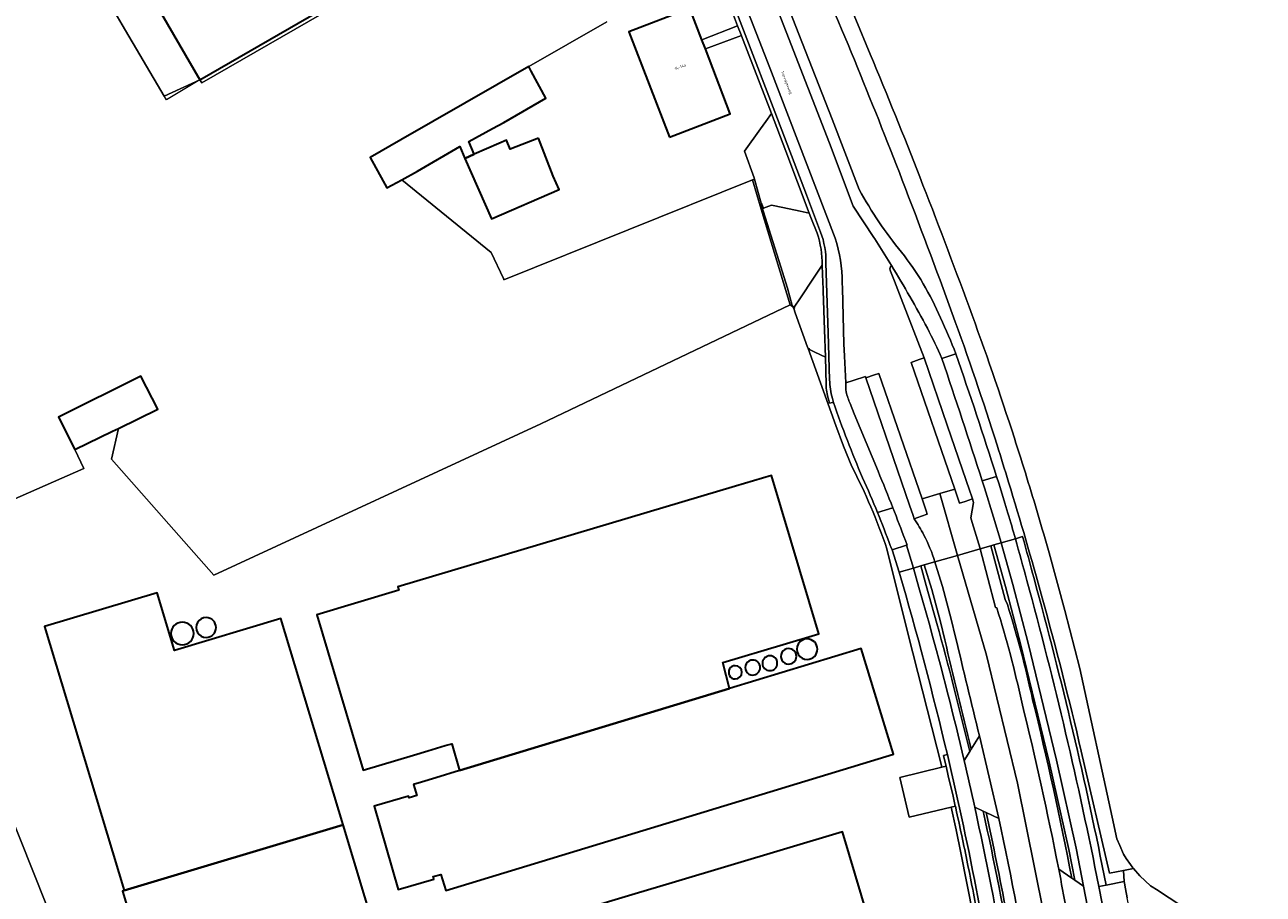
# Model space of a CAD drawing. Header units: metres. Extents: x 201541 to 204988, y 387833 to 394342.
# Tile 109 of 214: x 203700 to 203866, y 390683 to 390799. Entities that reach past the tile are written whole.
import ezdxf
from ezdxf.enums import TextEntityAlignment as Align

# ---------------------------------------------------------------- set-up
doc = ezdxf.new("R2010")
doc.units = ezdxf.units.M
doc.linetypes.add('IE-TERREINAFSCHEIDING', pattern=[10, 8, -2])
doc.layers.get('Defpoints').update_dxf_attribs({"lineweight": 25})
for name, color, linetype, lineweight in [('B-WE-GR-BEPLANTING_CULTUUR_BODEMBEDEKKER-GV', 90, 'Continuous', 18), ('B-WE-GR-BOUWLAND-GV', 80, 'Continuous', 13), ('B-WE-GR-GRAS-GV', 60, 'Continuous', 13), ('B-WE-GR-GROENVOORZIENING-GV', 80, 'Continuous', 18), ('B-WE-IE-TERREINAFSCHEIDING-G', 210, 'IE-TERREINAFSCHEIDING', 18), ('B-WE-IE-TERREINAFSCHEIDING_KUNSTMATIG_HEKWERK-G', 20, 'IE-TERREINAFSCHEIDING-KUNSTMATIG', 18), ('B-WE-OG-BEBOUWING-GV', 7, 'Continuous', 35), ('B-WE-OG-BEBOUWING-T18', 10, 'Continuous', 18), ('B-WE-OG-BEBOUWING_OPSLAGTANK-GV', 7, 'Continuous', 35), ('B-WE-OG-BEBOUWING_SILO-GV', 7, 'Continuous', 35), ('B-WE-OG-TERREIN_CULTUURSCHEIDING-GV', 7, 'Continuous', 18), ('B-WE-OG-TERREIN_ERF-GV', 7, 'Continuous', 18), ('B-WE-OG-WATER_GREPPEL-GV', 160, 'Continuous', 18), ('B-WE-OG-WEG-GV', 7, 'Continuous', 18), ('B-WE-VH-ONVERHARD-GV', 252, 'Continuous', 18), ('B-WE-VH-VERHARDING_ASFALT-GV', 252, 'Continuous', 18), ('B-WE-VH-VERHARDING_BETON-GV', 252, 'Continuous', 18), ('B-WE-VH-VERHARDING_BETONSTRAATSTEEN-GV', 252, 'Continuous', 18), ('B-WE-VH-VERHARDING_OPEN-GV', 252, 'Continuous', 18)]:
    doc.layers.add(name, color=color, linetype=linetype, lineweight=lineweight)
doc.styles.add('NLCS-ISO-M200-T18', font='NLCS-ISO.ttf', dxfattribs={"height": 0.36})
doc.linetypes.add('IE-TERREINAFSCHEIDING-KUNSTMATIG', pattern='A,4,[82,NLCS.SHX,S=0.75,R=90,X=0,Y=0],4,-2', length=10)

msp = doc.modelspace()

# ---------------------------------------------------------------- linework, layer by layer
at = {"layer": 'B-WE-GR-BEPLANTING_CULTUUR_BODEMBEDEKKER-GV'}
for points in [[(203816.31, 390766.768, 0.2609046), (203816.325, 390766.151)], [(203821.27, 390758.507, 0.0152657), (203816.442, 390766.903)], [(203823.213, 390754.439, 0.0168702), (203821.27, 390758.507)], [(203828.618, 390738.037, 0.003241), (203823.213, 390754.439)], [(203810.319, 390751.154, 0.0579386), (203810.391, 390749.946)], [(203810.391, 390749.946, 0.0782131), (203810.923, 390748.41)], [(203814.649, 390739.303, -0.0057865), (203816.642, 390734.394)], [(203816.642, 390734.394, -0.0050432), (203818.31, 390730.012)], [(203820.792, 390730.748, 0.0283171), (203819.507, 390732.915)], [(203822.282, 390727.145, 0.0436435), (203820.792, 390730.748)]]:
    msp.add_lwpolyline(points, format="xyb", dxfattribs=at)
for points in [[(203816.442, 390766.903), (203816.31, 390766.768)], [(203816.325, 390766.151), (203816.86, 390764.822), (203817.751, 390762.481), (203820.832, 390754.52), (203823.931, 390745.501), (203826.951, 390736.641), (203827.168, 390736.006), (203827.322, 390735.594), (203827.456, 390735.125), (203827.083, 390733.052), (203827.268, 390732.445), (203828.336, 390728.949), (203828.351, 390728.894), (203829.793, 390729.309), (203830.201, 390729.427), (203831.162, 390729.704), (203831.155, 390729.728), (203830.14, 390733.151), (203828.911, 390737.097), (203828.618, 390738.037)], [(203819.507, 390732.915), (203819.361, 390733.361), (203818.878, 390734.776), (203817.81, 390737.898), (203813.034, 390751.863), (203812.969, 390752.016), (203811.293, 390751.471), (203810.319, 390751.154)], [(203810.923, 390748.41), (203811.425, 390747.021), (203814.649, 390739.303)], [(203818.31, 390730.012), (203818.533, 390729.404), (203818.468, 390729.379), (203819.415, 390726.319), (203820.376, 390726.596), (203820.84, 390726.73), (203822.282, 390727.145)]]:
    msp.add_lwpolyline(points, dxfattribs=at)
at = {"layer": 'B-WE-GR-BOUWLAND-GV'}
for points in [[(203787.824, 390851.599), (203788.079, 390851.057), (203789.484, 390851.718), (203791.548, 390847.392), (203790.168, 390846.751), (203791.538, 390843.756), (203793.623, 390839.337), (203801.25, 390823.046), (203801.355, 390822.829), (203803.297, 390818.81), (203804.46, 390816.675), (203804.472, 390816.649), (203804.532, 390816.675), (203806.105, 390813.253), (203806.572, 390811.593), (203806.984, 390810.667), (203807.394, 390809.741), (203807.523, 390809.449), (203807.652, 390809.156), (203809.668, 390804.548), (203810.137, 390803.463), (203811.653, 390799.926), (203813.607, 390795.291)], [(203837.587, 390728.362), (203839.711, 390720.617), (203841.715, 390712.841), (203846.037, 390692.889), (203846.668, 390689.976), (203847.075, 390689.077), (203847.59, 390687.933), (203847.938, 390687.323), (203848.492, 390686.508), (203848.826, 390686.079), (203848.902, 390685.994), (203849.776, 390685.02), (203850.474, 390684.327), (203851.188, 390683.649)]]:
    msp.add_lwpolyline(points, dxfattribs=at)
for points in [[(203813.607, 390795.291, -0.0060815), (203820.255, 390778.81)], [(203820.255, 390778.81, -0.0047186), (203826.857, 390761.364)], [(203826.857, 390761.364, -0.0101072), (203832.937, 390743.734)], [(203832.937, 390743.734, -0.0030635), (203834.613, 390738.422)], [(203834.613, 390738.422, -0.0059713), (203837.587, 390728.362)], [(203851.188, 390683.649, -0.0499533), (203866.31, 390672.156)]]:
    msp.add_lwpolyline(points, format="xyb", dxfattribs=at)
at = {"layer": 'B-WE-GR-GRAS-GV'}
for points in [[(203758.256, 390811.232), (203723.938, 390791.422), (203723.684, 390791.862), (203718.925, 390789.65), (203713.26, 390799.233), (203710.161, 390804.613)], [(203683.969, 390729.061), (203708.134, 390739.683), (203706.91, 390742.23), (203704.74, 390746.56), (203715.79, 390752.09), (203718.05, 390747.62), (203712.764, 390745.063), (203711.847, 390740.939), (203725.574, 390725.353), (203769.409, 390745.656), (203802.861, 390761.643), (203798.955, 390774.472), (203797.814, 390778.422), (203764.471, 390765.005), (203764.397, 390765.164), (203762.75, 390768.678), (203750.777, 390778.437), (203748.76, 390777.342), (203746.543, 390781.425), (203750.63, 390783.77), (203767.81, 390793.63), (203778.289, 390799.644)]]:
    msp.add_lwpolyline(points, dxfattribs=at)
at = {"layer": 'B-WE-GR-GROENVOORZIENING-GV'}
for points in [[(203729.152, 390616.229), (203708.248, 390668.131), (203683.969, 390729.061), (203677.548, 390743.615), (203667.585, 390764.901), (203660.451, 390778.603), (203659.241, 390780.74), (203647.906, 390802.719), (203645.034, 390801.525), (203648.242, 390793.833), (203653.519, 390782.023), (203665.479, 390759.38), (203673.984, 390740.655), (203686.505, 390710.937), (203698.076, 390682.045), (203713.946, 390644.325), (203721.419, 390625.179), (203722.967, 390621.778), (203724.602, 390616.808), (203726.072, 390611.788), (203730.268, 390595.333), (203727.435, 390592.945)], [(203807.675, 390750.946), (203807.581, 390754.609), (203806.152, 390755.298), (203805.467, 390755.628), (203805.368, 390755.79), (203805.268, 390755.787), (203808.997, 390745.449), (203810.023, 390742.684), (203811.139, 390739.954)], [(203808.67, 390748.535), (203808.526, 390748.512), (203808.143, 390748.45), (203808.013, 390748.99)], [(203834.027, 390730.53), (203833.066, 390730.253)], [(203815.847, 390728.913), (203818.708, 390717.4), (203823.143, 390699.826), (203823.174, 390699.698), (203823.205, 390699.57), (203823.765, 390699.709), (203823.731, 390699.849), (203823.417, 390701.14), (203823.946, 390701.275)], [(203817.486, 390725.758), (203816.562, 390728.746), (203816.353, 390729.151), (203816.29, 390729.324)], [(203822.539, 390718.885), (203821.103, 390723.976), (203820.376, 390726.596), (203819.415, 390726.319), (203820.141, 390723.705), (203821.575, 390718.619)], [(203826.197, 390700.484), (203826.943, 390701.682)], [(203828.754, 390693.702), (203827.614, 390694.233)], [(203844.258, 390683.576), (203845.24, 390683.764)]]:
    msp.add_lwpolyline(points, dxfattribs=at)
for points in [[(203797.814, 390778.422), (203798.955, 390774.472), (203799.171, 390774.54), (203799.273, 390774.603), (203799.047, 390775.138), (203798.992, 390775.269), (203798.58, 390776.732), (203798.077, 390778.516)], [(203798.955, 390774.472), (203802.861, 390761.643), (203803.339, 390761.205), (203803.137, 390761.553), (203802.519, 390763.9), (203801.36, 390767.586), (203799.171, 390774.54)], [(203842.208, 390683.611), (203841.227, 390688.723), (203838.596, 390700.524), (203834.787, 390716.218), (203832.71, 390724.112), (203831.162, 390729.704), (203830.201, 390729.427), (203831.743, 390723.858), (203833.817, 390715.973), (203837.622, 390700.297), (203840.248, 390688.52), (203841.034, 390684.425)]]:
    msp.add_lwpolyline(points, close=True, dxfattribs=at)
for points in [[(203808.013, 390748.99, -0.0796725), (203807.675, 390750.946)], [(203812.578, 390738.422, -0.018363), (203808.67, 390748.535)], [(203811.139, 390739.954, -0.03423), (203815.847, 390728.913)], [(203814.575, 390733.766, 0.0097193), (203812.578, 390738.422)], [(203816.29, 390729.324, 0.0088511), (203814.575, 390733.766)], [(203833.066, 390730.253, -0.0044135), (203834.609, 390724.639)], [(203835.573, 390724.903, 0.0044325), (203834.027, 390730.53)], [(203823.946, 390701.275, 0.0126455), (203817.486, 390725.758)], [(203845.24, 390683.764, 0.0183149), (203835.573, 390724.903)], [(203834.609, 390724.639, -0.0182918), (203844.258, 390683.576)], [(203821.575, 390718.619, -0.009914), (203826.197, 390700.484)], [(203826.943, 390701.682, 0.0093824), (203822.539, 390718.885)], [(203827.614, 390694.233, -0.0115365), (203831.769, 390672.995)], [(203832.77, 390673.168, 0.0111165), (203828.754, 390693.702)]]:
    msp.add_lwpolyline(points, format="xyb", dxfattribs=at)
at = {"layer": 'B-WE-IE-TERREINAFSCHEIDING-G'}
for points in [[(203798.989, 390775.12), (203801.36, 390767.586)], [(203801.36, 390767.586), (203802.519, 390763.9)], [(203803.137, 390761.553), (203802.519, 390763.9)]]:
    msp.add_lwpolyline(points, dxfattribs=at)
at = {"layer": 'B-WE-IE-TERREINAFSCHEIDING_KUNSTMATIG_HEKWERK-G'}
for points in [[(203723.684, 390791.862), (203719.228, 390789.138), (203713.26, 390799.233), (203700.442, 390821.486), (203734.157, 390840.582)], [(203798.989, 390775.12), (203799.047, 390775.138)], [(203799.171, 390774.54), (203798.955, 390774.472)], [(203798.955, 390774.472), (203802.861, 390761.643)], [(203802.861, 390761.643), (203803.339, 390761.205)]]:
    msp.add_lwpolyline(points, dxfattribs=at)
at = {"layer": 'B-WE-OG-BEBOUWING-GV'}
for points in [[(203723.684, 390791.862), (203758.286, 390811.837), (203752.037, 390822.662), (203717.435, 390802.686)], [(203786.671, 390784.162), (203794.827, 390787.296), (203791.488, 390795.983), (203791.011, 390797.223), (203789.402, 390801.41), (203781.247, 390798.276)], [(203750.777, 390778.437), (203752.9, 390779.59), (203758.554, 390782.89), (203759.245, 390781.304), (203760.486, 390781.845), (203759.745, 390783.545), (203762.951, 390785.309), (203764.451, 390786.134), (203770.08, 390789.39), (203768.137, 390793.019), (203767.81, 390793.63), (203750.63, 390783.77), (203746.543, 390781.425), (203748.76, 390777.342)], [(203769.089, 390784.023), (203765.305, 390782.543), (203764.83, 390783.759), (203763.779, 390783.296), (203760.486, 390781.845), (203759.245, 390781.304), (203762.79, 390773.17), (203771.865, 390777.126), (203771.096, 390778.89)], [(203706.91, 390742.23), (203711.986, 390744.686), (203712.764, 390745.063), (203718.05, 390747.62), (203715.79, 390752.09), (203704.74, 390746.56)], [(203801.908, 390716.038), (203806.698, 390717.471), (203800.339, 390738.729), (203795.548, 390737.296), (203750.236, 390723.802), (203750.378, 390723.326), (203739.384, 390720.048), (203745.6, 390699.203), (203752.354, 390701.217), (203754.255, 390701.784), (203756.594, 390702.481), (203757.475, 390702.744), (203758.523, 390699.138), (203794.742, 390710.155), (203793.811, 390713.616)], [(203713.519, 390683.023), (203742.913, 390691.855), (203734.554, 390719.545), (203720.284, 390715.257), (203717.961, 390722.989), (203702.872, 390718.455)], [(203752.35, 390697.261), (203752.805, 390695.766), (203751.752, 390695.465), (203751.687, 390695.692), (203747.077, 390694.372), (203750.283, 390683.175), (203755.079, 390684.549), (203754.977, 390684.905), (203756.018, 390685.203), (203756.67, 390683.058), (203816.724, 390701.324), (203812.404, 390715.527), (203794.742, 390710.155), (203758.523, 390699.138), (203755.327, 390698.166), (203753.429, 390697.589)], [(203754.68, 390652.697), (203764.864, 390655.572), (203758.863, 390675.627), (203748.717, 390672.54), (203742.913, 390691.855), (203713.519, 390683.023), (203713.318, 390682.962), (203727.633, 390635.324), (203757.228, 390644.217)], [(203758.863, 390675.627), (203764.864, 390655.572), (203772.777, 390657.94), (203789.767, 390663.022), (203815.89, 390670.837), (203809.902, 390690.898), (203787.058, 390684.063), (203782.096, 390682.578)]]:
    msp.add_lwpolyline(points, close=True, dxfattribs=at)
at = {"layer": 'B-WE-OG-BEBOUWING_OPSLAGTANK-GV'}
for points in [[(203721.341, 390719.05, 0.9993425), (203721.341, 390716.008)], [(203721.341, 390716.008, 1), (203721.341, 390719.05)]]:
    msp.add_lwpolyline(points, format="xyb", dxfattribs=at)
at = {"layer": 'B-WE-OG-BEBOUWING_SILO-GV'}
for points in [[(203724.542, 390719.661, 1.0007524), (203724.542, 390717.003)], [(203724.542, 390717.003, 1), (203724.542, 390719.661)], [(203805.149, 390716.797, 1.0003638), (203805.149, 390714.048)], [(203805.149, 390714.048, 0.9996363), (203805.149, 390716.797)], [(203802.654, 390715.503, 1.000482), (203802.654, 390713.428)], [(203802.654, 390713.428, 0.9995182), (203802.654, 390715.503)], [(203797.838, 390713.967, 1.0004979), (203797.838, 390711.958)], [(203797.838, 390711.958, 0.9995024), (203797.838, 390713.967)], [(203800.138, 390714.539, 1), (203800.138, 390712.543)], [(203800.138, 390712.543, 1), (203800.138, 390714.539)], [(203795.505, 390713.21, 1.0005629), (203795.505, 390711.433)], [(203795.505, 390711.433, 0.9994374), (203795.505, 390713.21)]]:
    msp.add_lwpolyline(points, format="xyb", dxfattribs=at)
at = {"layer": 'B-WE-OG-TERREIN_CULTUURSCHEIDING-GV'}
for points in [[(203840.641, 390684.697), (203841.034, 390684.425), (203840.248, 390688.52), (203837.622, 390700.297), (203833.817, 390715.973), (203831.743, 390723.858), (203830.201, 390729.427), (203829.793, 390729.309), (203831.689, 390722.114), (203832.007, 390721.411)], [(203823.591, 390716.691), (203823.024, 390719.088), (203821.852, 390723.441), (203820.84, 390726.73), (203820.376, 390726.596), (203821.103, 390723.976)], [(203821.103, 390723.976), (203822.539, 390718.885)], [(203826.943, 390701.682), (203827.152, 390702.019)], [(203829.153, 390693.516), (203828.754, 390693.702)]]:
    msp.add_lwpolyline(points, dxfattribs=at)
for points in [[(203832.007, 390721.411, -0.0227192), (203835.387, 390708.644)], [(203822.539, 390718.885, -0.0093824), (203826.943, 390701.682)], [(203827.152, 390702.019, -0.0025065), (203823.591, 390716.691)], [(203835.387, 390708.644, -0.0128392), (203840.641, 390684.697)], [(203828.754, 390693.702, -0.0111165), (203832.77, 390673.168)], [(203834.222, 390666.73, 0.0126412), (203829.153, 390693.516)]]:
    msp.add_lwpolyline(points, format="xyb", dxfattribs=at)
at = {"layer": 'B-WE-OG-TERREIN_ERF-GV'}
for points in [[(203723.684, 390791.862), (203717.435, 390802.686), (203752.037, 390822.662), (203758.286, 390811.837)], [(203756.67, 390683.058), (203756.018, 390685.203), (203754.977, 390684.905), (203755.079, 390684.549), (203750.283, 390683.175), (203747.077, 390694.372), (203751.687, 390695.692), (203751.752, 390695.465), (203752.805, 390695.766), (203752.35, 390697.261), (203753.429, 390697.589), (203755.327, 390698.166), (203758.523, 390699.138), (203757.475, 390702.744), (203756.594, 390702.481), (203754.255, 390701.784), (203752.354, 390701.217), (203745.6, 390699.203), (203739.384, 390720.048), (203750.378, 390723.326), (203750.236, 390723.802), (203795.548, 390737.296), (203800.339, 390738.729), (203806.698, 390717.471), (203801.908, 390716.038), (203793.811, 390713.616), (203794.742, 390710.155), (203812.404, 390715.527), (203816.724, 390701.324)], [(203758.863, 390675.627), (203782.096, 390682.578), (203787.058, 390684.063), (203809.902, 390690.898), (203815.89, 390670.837), (203816.725, 390668.038), (203818.536, 390662.04), (203792.401, 390654.219), (203775.495, 390649.16), (203772.863, 390657.965), (203772.777, 390657.94), (203764.864, 390655.572), (203754.68, 390652.697), (203757.228, 390644.217), (203727.633, 390635.324), (203713.318, 390682.962), (203713.519, 390683.023), (203702.872, 390718.455), (203717.961, 390722.989), (203720.284, 390715.257), (203734.554, 390719.545), (203742.913, 390691.855), (203748.717, 390672.54)]]:
    msp.add_lwpolyline(points, close=True, dxfattribs=at)
for points in [[(203710.161, 390804.613), (203713.26, 390799.233), (203718.925, 390789.65), (203723.684, 390791.862), (203723.938, 390791.422), (203758.256, 390811.232)], [(203778.289, 390799.644), (203767.81, 390793.63), (203768.137, 390793.019), (203770.08, 390789.39), (203764.451, 390786.134), (203762.951, 390785.309), (203759.745, 390783.545), (203760.486, 390781.845), (203763.779, 390783.296), (203764.83, 390783.759), (203765.305, 390782.543), (203769.089, 390784.023), (203771.096, 390778.89), (203771.865, 390777.126), (203762.79, 390773.17), (203759.245, 390781.304), (203758.554, 390782.89), (203752.9, 390779.59), (203750.777, 390778.437), (203762.75, 390768.678), (203764.397, 390765.164), (203764.471, 390765.005), (203797.814, 390778.422), (203798.077, 390778.516), (203798.028, 390778.691), (203796.76, 390782.244), (203798.889, 390785.256), (203799.591, 390786.25), (203800.343, 390787.314), (203796.353, 390797.734), (203796.332, 390797.787), (203791.488, 390795.983), (203794.827, 390787.296), (203786.671, 390784.162), (203781.247, 390798.276), (203789.402, 390801.41), (203791.011, 390797.223), (203795.814, 390799.107), (203793.637, 390804.868)], [(203803.369, 390761.154), (203803.339, 390761.205), (203802.861, 390761.643), (203769.409, 390745.656), (203725.574, 390725.353), (203711.847, 390740.939), (203712.764, 390745.063), (203711.986, 390744.686), (203706.91, 390742.23), (203708.134, 390739.683), (203683.969, 390729.061), (203708.248, 390668.131), (203729.152, 390616.229), (203731.053, 390618.377)], [(203811.139, 390739.954), (203810.023, 390742.684), (203808.997, 390745.449), (203805.268, 390755.787), (203805.198, 390755.98), (203803.538, 390760.586), (203803.369, 390761.154)], [(203827.424, 390679.719), (203825.774, 390688.098), (203825.125, 390691.164), (203824.45, 390694.225), (203818.842, 390692.862), (203817.578, 390698.181), (203823.205, 390699.57), (203823.174, 390699.698), (203823.143, 390699.826), (203818.708, 390717.4), (203815.847, 390728.913)]]:
    msp.add_lwpolyline(points, dxfattribs=at)
for points in [[(203815.847, 390728.913, 0.03423), (203811.139, 390739.954)], [(203721.341, 390716.008, -0.9993425), (203721.341, 390719.05)], [(203721.341, 390719.05, -1), (203721.341, 390716.008)]]:
    msp.add_lwpolyline(points, format="xyb", dxfattribs=at)
at = {"layer": 'B-WE-OG-WATER_GREPPEL-GV'}
for points in [[(203813.607, 390795.291), (203811.653, 390799.926), (203810.137, 390803.463), (203809.668, 390804.548), (203807.652, 390809.156), (203807.523, 390809.449), (203807.394, 390809.741), (203806.984, 390810.667), (203806.572, 390811.593), (203804.508, 390810.885)], [(203847.586, 390685.739), (203848.902, 390685.994), (203848.826, 390686.079), (203848.492, 390686.508), (203847.938, 390687.323), (203847.59, 390687.933), (203847.075, 390689.077), (203846.668, 390689.976), (203846.037, 390692.889), (203841.715, 390712.841), (203839.711, 390720.617), (203837.587, 390728.362)], [(203841.898, 390701.734), (203845.694, 390685.378), (203847.586, 390685.739)]]:
    msp.add_lwpolyline(points, dxfattribs=at)
for points in [[(203804.508, 390810.885, -0.0057416), (203811.474, 390794.513)], [(203820.255, 390778.81, 0.0060815), (203813.607, 390795.291)], [(203811.474, 390794.513, -0.0058382), (203817.9, 390778.379)], [(203817.9, 390778.379, -0.0043508), (203824.61, 390760.468)], [(203826.857, 390761.364, 0.0047186), (203820.255, 390778.81)], [(203824.61, 390760.468, -0.0110447), (203830.619, 390742.793)], [(203832.937, 390743.734, 0.0101072), (203826.857, 390761.364)], [(203834.613, 390738.422, 0.0030635), (203832.937, 390743.734)], [(203830.619, 390742.793, -0.0022015), (203832.154, 390737.85)], [(203837.587, 390728.362, 0.0059713), (203834.613, 390738.422)], [(203832.154, 390737.85, -0.0069123), (203836.665, 390722.336)], [(203836.665, 390722.336, -0.0102464), (203841.898, 390701.734)]]:
    msp.add_lwpolyline(points, format="xyb", dxfattribs=at)
at = {"layer": 'B-WE-OG-WEG-GV'}
for points in [[(203804.508, 390810.885), (203806.572, 390811.593), (203806.105, 390813.253), (203806.001, 390813.219), (203802.821, 390811.817), (203802.811, 390811.812), (203801.544, 390809.171), (203800.485, 390806.964), (203801.378, 390804.771), (203804.019, 390797.977), (203808.489, 390786.558), (203812.125, 390777.101)], [(203806.499, 390771.24), (203805.656, 390773.351), (203805.419, 390773.943), (203804.222, 390774.198), (203801.872, 390774.698), (203800.362, 390775.019), (203799.273, 390774.603), (203799.171, 390774.54), (203801.36, 390767.586), (203802.519, 390763.9), (203803.137, 390761.553), (203803.339, 390761.205)], [(203803.339, 390761.205), (203803.369, 390761.154), (203803.458, 390761.215), (203803.413, 390761.315), (203804.246, 390762.568), (203805.997, 390765.202), (203806.997, 390766.707), (203807.16, 390766.952)], [(203830.54, 390738.621), (203830.875, 390737.553), (203831.673, 390735.015), (203832.068, 390733.689)], [(203833.066, 390730.253), (203834.027, 390730.53)], [(203845.24, 390683.764), (203847.66, 390684.226), (203847.586, 390685.739), (203845.694, 390685.378), (203841.898, 390701.734)], [(203851.188, 390683.649), (203850.474, 390684.327), (203849.776, 390685.02), (203848.902, 390685.994), (203847.586, 390685.739)], [(203847.586, 390685.739), (203847.66, 390684.226), (203847.697, 390684.033), (203847.845, 390683.248), (203848.074, 390682.036)]]:
    msp.add_lwpolyline(points, dxfattribs=at)
for points in [[(203811.474, 390794.513, 0.0057416), (203804.508, 390810.885)], [(203817.9, 390778.379, 0.0058382), (203811.474, 390794.513)], [(203824.61, 390760.468, 0.0043508), (203817.9, 390778.379)], [(203812.125, 390777.101, 0.046006), (203817.797, 390768.71)], [(203807.16, 390766.952, 0.07996), (203806.499, 390771.24)], [(203817.797, 390768.71, -0.0658555), (203823.02, 390759.892)], [(203823.02, 390759.892, -0.015974), (203825.089, 390755.073)], [(203830.619, 390742.793, 0.0110447), (203824.61, 390760.468)], [(203825.089, 390755.073, -0.0057839), (203830.54, 390738.621)], [(203832.154, 390737.85, 0.0022015), (203830.619, 390742.793)], [(203836.665, 390722.336, 0.0069123), (203832.154, 390737.85)], [(203832.068, 390733.689, -0.0026839), (203833.066, 390730.253)], [(203834.027, 390730.53, -0.0044325), (203835.573, 390724.903)], [(203835.573, 390724.903, -0.0183149), (203845.24, 390683.764)], [(203841.898, 390701.734, 0.0102464), (203836.665, 390722.336)], [(203866.31, 390672.156, 0.0499533), (203851.188, 390683.649)]]:
    msp.add_lwpolyline(points, format="xyb", dxfattribs=at)
at = {"layer": 'B-WE-VH-ONVERHARD-GV'}
for points in [[(203832.007, 390721.411), (203831.689, 390722.114), (203829.793, 390729.309), (203828.351, 390728.894), (203830.424, 390721.028), (203830.576, 390720.962)], [(203825.05, 390717.038), (203824.478, 390719.456), (203823.294, 390723.857), (203822.374, 390726.845), (203822.282, 390727.145), (203820.84, 390726.73), (203821.852, 390723.441), (203823.024, 390719.088), (203823.591, 390716.691)], [(203827.152, 390702.019), (203828.258, 390703.795)], [(203825.364, 390692.783), (203825.187, 390693.591), (203825.016, 390694.362), (203824.45, 390694.225), (203825.125, 390691.164), (203825.774, 390688.098), (203827.424, 390679.719), (203828.929, 390671.314)], [(203830.857, 390692.722), (203829.153, 390693.516)], [(203838.875, 390685.92), (203840.641, 390684.697)]]:
    msp.add_lwpolyline(points, dxfattribs=at)
for points in [[(203830.576, 390720.962, -0.0227134), (203833.921, 390708.326)], [(203835.387, 390708.644, 0.0227192), (203832.007, 390721.411)], [(203823.591, 390716.691, 0.0025065), (203827.152, 390702.019)], [(203828.258, 390703.795, -0.0022607), (203825.05, 390717.038)], [(203833.921, 390708.326, -0.0120532), (203838.875, 390685.92)], [(203840.641, 390684.697, 0.0128392), (203835.387, 390708.644)], [(203829.153, 390693.516, -0.0126412), (203834.222, 390666.73)], [(203826.946, 390685.21, 0.0036749), (203825.364, 390692.783)], [(203835.428, 390668.638, 0.0113367), (203830.857, 390692.722)], [(203828.485, 390677.138, 0.0053225), (203826.946, 390685.21)]]:
    msp.add_lwpolyline(points, format="xyb", dxfattribs=at)
at = {"layer": 'B-WE-VH-VERHARDING_ASFALT-GV'}
for points in [[(203812.125, 390777.101), (203808.489, 390786.558), (203804.019, 390797.977), (203801.378, 390804.771), (203800.485, 390806.964), (203800.343, 390807.122), (203796.554, 390816.856), (203796.645, 390816.92), (203796.506, 390817.187)], [(203794.318, 390808.403), (203800.137, 390793.432), (203808.907, 390770.594)], [(203808.907, 390770.594), (203800.137, 390793.432), (203794.318, 390808.403)], [(203794.153, 390804.934), (203796.836, 390797.924), (203800.807, 390787.537), (203805.04, 390776.409), (203806.939, 390771.414)], [(203816.31, 390766.768), (203816.442, 390766.903), (203814.23, 390770.49), (203814.094, 390770.696), (203811.333, 390774.9), (203808.132, 390783.344), (203799.404, 390805.81)], [(203799.404, 390805.81), (203808.132, 390783.344), (203811.333, 390774.9), (203814.094, 390770.696), (203814.23, 390770.49), (203816.442, 390766.903)], [(203807.661, 390767.216), (203807.954, 390757.888), (203808.155, 390751.568)], [(203809.843, 390764.574), (203809.863, 390763.857), (203810.068, 390756.395), (203810.147, 390754.747), (203810.148, 390754.73), (203810.319, 390751.154), (203811.293, 390751.471), (203812.969, 390752.016), (203813.034, 390751.863), (203814.188, 390752.232), (203814.753, 390752.413), (203820.553, 390735.584), (203822.927, 390736.306), (203824.946, 390736.92), (203819.097, 390753.923), (203820.15, 390754.285), (203820.832, 390754.52), (203817.751, 390762.481), (203816.86, 390764.822), (203816.325, 390766.151)], [(203810.319, 390751.154), (203810.148, 390754.73), (203810.147, 390754.747), (203810.068, 390756.395), (203809.863, 390763.857), (203809.843, 390764.574)], [(203823.213, 390754.439), (203825.089, 390755.073)], [(203808.519, 390749.076), (203808.67, 390748.535)], [(203814.649, 390739.303), (203811.425, 390747.021), (203810.923, 390748.41)], [(203822.927, 390736.306), (203820.553, 390735.584), (203820.69, 390735.187), (203821.108, 390733.975), (203821.227, 390733.548), (203820.46, 390733.266), (203819.507, 390732.915)], [(203822.282, 390727.145), (203825.316, 390728.019), (203822.927, 390736.306)], [(203814.575, 390733.766), (203816.642, 390734.394)], [(203816.642, 390734.394), (203814.575, 390733.766)], [(203816.29, 390729.324), (203816.353, 390729.151), (203816.562, 390728.746), (203818.468, 390729.379), (203818.533, 390729.404), (203818.31, 390730.012)], [(203828.351, 390728.894), (203825.316, 390728.019), (203829.176, 390714.629), (203833.337, 390697.456), (203836.826, 390680.134), (203838.546, 390670.716), (203840.051, 390661.262), (203841.34, 390651.776), (203842.384, 390643.247), (203842.435, 390642.916), (203845.61, 390643.198), (203845.579, 390643.405)], [(203830.576, 390720.962), (203830.424, 390721.028), (203828.351, 390728.894)], [(203839.148, 390642.624), (203842.435, 390642.916), (203842.384, 390643.247), (203841.34, 390651.776), (203840.051, 390661.262), (203838.546, 390670.716), (203836.826, 390680.134), (203833.337, 390697.456), (203829.176, 390714.629), (203825.316, 390728.019), (203822.282, 390727.145), (203822.374, 390726.845), (203823.294, 390723.857), (203824.478, 390719.456), (203825.05, 390717.038)], [(203828.258, 390703.795), (203830.857, 390692.722)]]:
    msp.add_lwpolyline(points, dxfattribs=at)
for points in [[(203817.797, 390768.71, -0.046006), (203812.125, 390777.101)], [(203806.939, 390771.414, -0.0967196), (203807.661, 390767.216)], [(203808.907, 390770.594, -0.0730793), (203809.843, 390764.574)], [(203809.843, 390764.574, 0.0730793), (203808.907, 390770.594)], [(203823.02, 390759.892, 0.0658555), (203817.797, 390768.71)], [(203816.325, 390766.151, -0.2609046), (203816.31, 390766.768)], [(203816.442, 390766.903, -0.0152657), (203821.27, 390758.507)], [(203825.089, 390755.073, 0.015974), (203823.02, 390759.892)], [(203821.27, 390758.507, -0.0168702), (203823.213, 390754.439)], [(203808.155, 390751.568, 0.0673848), (203808.519, 390749.076)], [(203810.391, 390749.946, -0.0579386), (203810.319, 390751.154)], [(203810.923, 390748.41, -0.0782131), (203810.391, 390749.946)], [(203808.67, 390748.535, 0.018363), (203812.578, 390738.422)], [(203812.578, 390738.422, -0.0097193), (203814.575, 390733.766)], [(203816.642, 390734.394, 0.0057865), (203814.649, 390739.303)], [(203814.575, 390733.766, -0.0088511), (203816.29, 390729.324)], [(203818.31, 390730.012, 0.0050432), (203816.642, 390734.394)], [(203819.507, 390732.915, -0.0283171), (203820.792, 390730.748)], [(203820.792, 390730.748, -0.0436435), (203822.282, 390727.145)], [(203833.921, 390708.326, 0.0227134), (203830.576, 390720.962)], [(203825.05, 390717.038, 0.0022607), (203828.258, 390703.795)], [(203838.875, 390685.92, 0.0120532), (203833.921, 390708.326)], [(203830.857, 390692.722, -0.0113367), (203835.428, 390668.638)], [(203840.904, 390674.874, 0.0058855), (203838.875, 390685.92)]]:
    msp.add_lwpolyline(points, format="xyb", dxfattribs=at)
msp.add_lwpolyline([(203825.316, 390728.019), (203828.351, 390728.894), (203828.336, 390728.949), (203827.268, 390732.445), (203827.083, 390733.052), (203827.456, 390735.125), (203827.322, 390735.594), (203826.314, 390735.266), (203825.591, 390735.031), (203825.461, 390735.422), (203825.183, 390736.231), (203824.946, 390736.92), (203822.927, 390736.306)], close=True, dxfattribs=at)
at = {"layer": 'B-WE-VH-VERHARDING_BETON-GV'}
for points in [[(203825.089, 390755.073), (203823.213, 390754.439)], [(203830.54, 390738.621), (203828.618, 390738.037), (203828.911, 390737.097), (203830.14, 390733.151), (203831.155, 390729.728), (203831.162, 390729.704), (203833.066, 390730.253)], [(203828.618, 390738.037), (203830.54, 390738.621)], [(203832.068, 390733.689), (203831.673, 390735.015), (203830.875, 390737.553), (203830.54, 390738.621)], [(203833.066, 390730.253), (203831.162, 390729.704), (203832.71, 390724.112), (203834.787, 390716.218), (203838.596, 390700.524), (203841.227, 390688.723), (203842.208, 390683.611), (203843.232, 390678.274), (203844.259, 390672.919), (203846.311, 390664.987), (203847.613, 390659.119), (203847.654, 390658.933), (203849.718, 390644.24), (203849.786, 390643.57)], [(203821.575, 390718.619), (203820.141, 390723.705), (203819.415, 390726.319), (203817.486, 390725.758)], [(203849.786, 390643.57), (203851.757, 390643.745), (203851.59, 390645.621), (203849.909, 390657.614), (203848.278, 390665.503), (203846.217, 390673.35), (203845.135, 390679.027), (203844.258, 390683.576)]]:
    msp.add_lwpolyline(points, dxfattribs=at)
for points in [[(203830.54, 390738.621, 0.0057839), (203825.089, 390755.073)], [(203823.213, 390754.439, -0.003241), (203828.618, 390738.037)], [(203833.066, 390730.253, 0.0026839), (203832.068, 390733.689)], [(203834.609, 390724.639, 0.0044135), (203833.066, 390730.253)], [(203817.486, 390725.758, -0.0126455), (203823.946, 390701.275)], [(203844.258, 390683.576, 0.0182918), (203834.609, 390724.639)], [(203826.197, 390700.484, 0.009914), (203821.575, 390718.619)], [(203823.946, 390701.275, -0.0207503), (203831.352, 390662.824)], [(203827.614, 390694.233, 0.0033677), (203826.197, 390700.484)], [(203831.769, 390672.995, 0.0115365), (203827.614, 390694.233)]]:
    msp.add_lwpolyline(points, format="xyb", dxfattribs=at)
msp.add_lwpolyline([(203819.415, 390726.319), (203818.468, 390729.379), (203816.562, 390728.746), (203817.486, 390725.758)], close=True, dxfattribs=at)
at = {"layer": 'B-WE-VH-VERHARDING_BETONSTRAATSTEEN-GV'}
for points in [[(203793.637, 390804.868), (203795.814, 390799.107), (203796.289, 390797.898), (203796.332, 390797.787), (203796.353, 390797.734), (203800.343, 390787.314), (203802.266, 390782.249), (203805.419, 390773.943), (203805.656, 390773.351), (203806.499, 390771.24)], [(203806.939, 390771.414), (203805.04, 390776.409), (203800.807, 390787.537), (203796.836, 390797.924), (203794.153, 390804.934)], [(203807.16, 390766.952), (203807.203, 390765.698), (203807.269, 390763.742), (203807.277, 390763.526), (203807.456, 390758.267), (203807.581, 390754.609), (203807.675, 390750.946)], [(203808.155, 390751.568), (203807.954, 390757.888), (203807.661, 390767.216)], [(203808.013, 390748.99), (203808.143, 390748.45), (203808.526, 390748.512), (203808.67, 390748.535), (203808.519, 390749.076)], [(203830.857, 390692.722), (203828.258, 390703.795), (203827.152, 390702.019), (203826.943, 390701.682), (203826.197, 390700.484)], [(203823.946, 390701.275), (203823.417, 390701.14), (203823.731, 390699.849), (203823.765, 390699.709), (203824.076, 390698.412), (203824.716, 390695.687), (203825.015, 390694.365), (203825.016, 390694.362), (203825.187, 390693.591), (203825.364, 390692.783)], [(203827.614, 390694.233), (203828.754, 390693.702), (203829.153, 390693.516), (203830.857, 390692.722)], [(203843.232, 390678.274), (203842.208, 390683.611), (203841.034, 390684.425), (203840.641, 390684.697), (203838.875, 390685.92)]]:
    msp.add_lwpolyline(points, dxfattribs=at)
for points in [[(203798.077, 390778.516), (203798.58, 390776.732), (203798.992, 390775.269), (203799.047, 390775.138), (203799.273, 390774.603), (203800.362, 390775.019), (203801.872, 390774.698), (203804.222, 390774.198), (203805.419, 390773.943), (203802.266, 390782.249), (203800.343, 390787.314), (203799.591, 390786.25), (203798.889, 390785.256), (203796.76, 390782.244), (203798.028, 390778.691)], [(203803.369, 390761.154), (203803.538, 390760.586), (203805.198, 390755.98), (203805.268, 390755.787), (203805.368, 390755.79), (203805.467, 390755.628), (203806.152, 390755.298), (203807.581, 390754.609), (203807.456, 390758.267), (203807.277, 390763.526), (203807.269, 390763.742), (203807.203, 390765.698), (203807.16, 390766.952), (203806.997, 390766.707), (203805.997, 390765.202), (203804.246, 390762.568), (203803.413, 390761.315), (203803.458, 390761.215)], [(203824.946, 390736.92), (203825.183, 390736.231), (203825.461, 390735.422), (203825.591, 390735.031), (203826.314, 390735.266), (203827.322, 390735.594), (203827.168, 390736.006), (203826.951, 390736.641), (203823.931, 390745.501), (203820.832, 390754.52), (203820.15, 390754.285), (203819.097, 390753.923)], [(203821.108, 390733.975), (203820.69, 390735.187), (203820.553, 390735.584), (203814.753, 390752.413), (203814.188, 390752.232), (203813.034, 390751.863), (203817.81, 390737.898), (203818.878, 390734.776), (203819.361, 390733.361), (203819.507, 390732.915), (203820.46, 390733.266), (203821.227, 390733.548)], [(203847.697, 390684.033), (203847.66, 390684.226), (203845.24, 390683.764), (203844.258, 390683.576), (203845.135, 390679.027), (203846.116, 390679.223), (203848.517, 390679.702), (203848.516, 390679.709), (203848.327, 390680.706), (203848.074, 390682.036), (203847.845, 390683.248)]]:
    msp.add_lwpolyline(points, close=True, dxfattribs=at)
for points in [[(203807.661, 390767.216, 0.0967196), (203806.939, 390771.414)], [(203806.499, 390771.24, -0.07996), (203807.16, 390766.952)], [(203808.519, 390749.076, -0.0673848), (203808.155, 390751.568)], [(203807.675, 390750.946, 0.0796725), (203808.013, 390748.99)], [(203831.352, 390662.824, 0.0207503), (203823.946, 390701.275)], [(203826.197, 390700.484, -0.0033677), (203827.614, 390694.233)], [(203825.364, 390692.783, -0.0036749), (203826.946, 390685.21)], [(203826.946, 390685.21, -0.0053225), (203828.485, 390677.138)], [(203838.875, 390685.92, -0.0058855), (203840.904, 390674.874)]]:
    msp.add_lwpolyline(points, format="xyb", dxfattribs=at)
at = {"layer": 'B-WE-VH-VERHARDING_OPEN-GV'}
for points in [[(203795.814, 390799.107), (203791.011, 390797.223), (203791.488, 390795.983), (203796.332, 390797.787), (203796.289, 390797.898)], [(203824.716, 390695.687), (203824.076, 390698.412), (203823.765, 390699.709), (203823.205, 390699.57), (203817.578, 390698.181), (203818.842, 390692.862), (203824.45, 390694.225), (203825.016, 390694.362), (203825.015, 390694.365)]]:
    msp.add_lwpolyline(points, close=True, dxfattribs=at)

# ---------------------------------------------------------------- texts
at = {"layer": 'B-WE-OG-BEBOUWING-T18', "style": 'NLCS-ISO-M200-T18'}
msp.add_text('14-14a', height=0.36, rotation=21, dxfattribs=at).set_placement((203788.129, 390793.574), align=Align.MIDDLE)
at = {"layer": 'Defpoints', "color": 250, "style": 'NLCS-ISO-M200-T18'}
msp.add_text('Tienraijseweg', height=0.36, rotation=291.6, dxfattribs=at).set_placement((203802.346, 390791.456), align=Align.MIDDLE)

doc.saveas('drawing.dxf')
